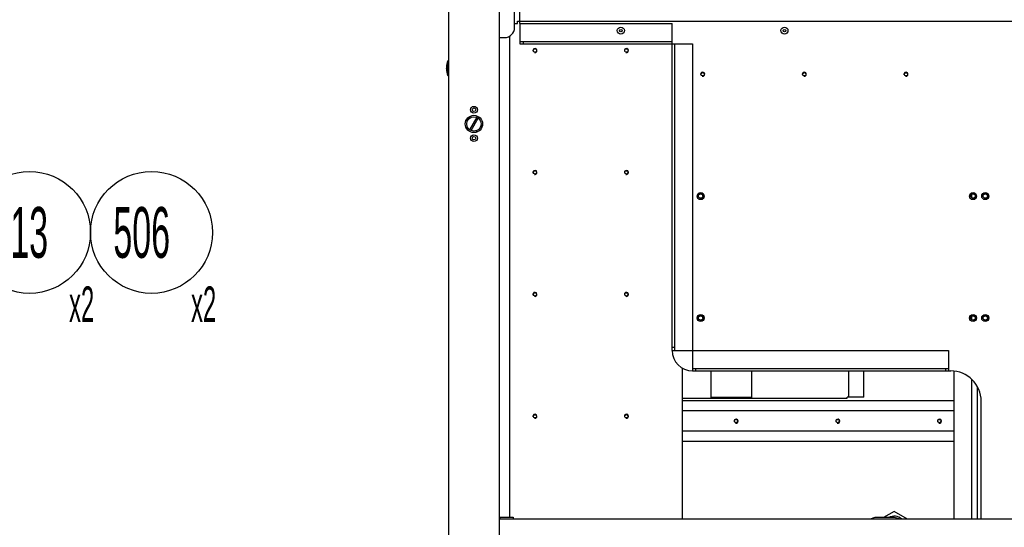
# Model space of a CAD drawing. Header units: millimetres. Extents: x 0 to 8390, y -1 to 5930.
# Tile 40 of 65: x 6444 to 7413, y 1059 to 1558. Entities that reach past the tile are written whole.
import ezdxf

# ---------------------------------------------------------------- set-up
doc = ezdxf.new("R2010")
doc.units = ezdxf.units.MM
doc.header["$LTSCALE"] = 462.55
doc.layers.get('0').update_dxf_attribs({"linetype": 'CONTINUOUS'})
for name, color, linetype in [('02___PRT_ALL_AXES', 7, 'CONTINUOUS'), ('7_ALL_FEATURES', 7, 'CONTINUOUS'), ('ALL_AXIS', 7, 'CONTINUOUS')]:
    doc.layers.add(name, color=color, linetype=linetype)
doc.styles.get("Standard").update_dxf_attribs({"font": 'txt', "width": 0.5})

# ---------------------------------------------------------------- blocks, each defined once
blk = doc.blocks.new('BOM BALLOON 304_BL95', base_point=(6460.91, 1334.85))
at = {"color": 2, "linetype": 'Continuous'}
blk.add_circle((6453.94, 1348.93), 60, dxfattribs=at)
at = {"color": 2, "linetype": 'Continuous', "width": 0.5}
for s, height, p in [('413', 50, (6416.44, 1323.93)), ('x2', 35, (6492.87, 1260.77))]:
    blk.add_text(s, height=height, dxfattribs=at).set_placement(p)
blk = doc.blocks.new('BOM BALLOON 306_BL96', base_point=(6580.91, 1334.85))
at = {"color": 2, "linetype": 'Continuous'}
blk.add_circle((6573.94, 1348.93), 60, dxfattribs=at)
at = {"color": 2, "linetype": 'Continuous', "width": 0.5}
for s, height, p in [('506', 50, (6536.44, 1323.93)), ('x2', 35, (6612.87, 1260.77))]:
    blk.add_text(s, height=height, dxfattribs=at).set_placement(p)

msp = doc.modelspace()

# ---------------------------------------------------------------- linework, layer by layer
at = {"color": 3, "linetype": 'Continuous'}
for p, q in [((6866.16, 2345.69), (6866.16, 920.69)), ((6916.16, 1010.69), (6916.16, 2345.69)), ((6936.46, 1554.69), (6936.46, 1584.69)), ((6934.16, 1554.69), (6934.16, 1556.99)), ((6934.16, 1556.99), (7472.66, 1556.99)), ((6936.46, 1534.69), (7086.16, 1534.69)), ((7086.16, 1232.69), (7086.16, 1534.69)), ((7106.16, 1212.69), (7360.16, 1212.69)), ((7259.66, 1212.69), (7259.66, 1186.89)), ((7274.66, 1186.89), (7274.66, 1212.69)), ((7386.66, 1066.69), (7386.66, 1196.75)), ((7363.46, 1183.19), (7096.16, 1183.19)), ((7274.66, 1186.89), (7258.46, 1186.89)), ((7390.16, 1066.69), (7390.16, 1182.69)), ((7363.46, 1173.19), (7096.16, 1173.19)), ((7363.46, 1153.19), (7096.16, 1153.19)), ((7363.46, 1143.19), (7096.16, 1143.19)), ((7816.16, 1066.69), (6916.16, 1066.69))]:
    msp.add_line(p, q, dxfattribs=at)
at = {"color": 7, "linetype": 'Continuous'}
for p, q in [((6936.46, 1554.69), (6936.46, 1534.69)), ((6936.46, 1554.69), (7086.16, 1554.69)), ((7086.16, 1534.69), (7086.16, 1554.69)), ((6936.46, 1536.99), (7086.16, 1536.99)), ((6939.46, 1536.99), (6939.46, 1534.69)), ((7086.16, 1534.69), (7106.16, 1534.69)), ((7088.46, 1534.69), (7088.46, 1232.69)), ((7106.16, 1534.69), (7106.16, 1212.69)), ((6865.41, 1503.54), (6865.41, 1517.84)), ((6893.97, 1462.26), (6886.88, 1449.96)), ((6888.35, 1449.11), (6895.45, 1461.41)), ((7088.46, 1235.69), (7086.16, 1235.69)), ((7086.16, 1232.69), (7358.16, 1232.69)), ((7358.16, 1232.69), (7358.16, 1212.69)), ((7106.16, 1214.99), (7358.16, 1214.99)), ((7109.16, 1214.99), (7109.16, 1212.69)), ((7355.16, 1214.99), (7355.16, 1212.69)), ((7363.46, 1066.69), (7363.46, 1212.5))]:
    msp.add_line(p, q, dxfattribs=at)
at = {"color": 3, "linetype": 'Continuous'}
for centre in [(6891.16, 1469.69), (6891.16, 1441.69)]:
    msp.add_circle(centre, 3.35, dxfattribs=at)
at = {"color": 7, "linetype": 'Continuous'}
for centre, radius in [((6891.16, 1455.69), 7.15), ((6891.16, 1469.69), 1.75), ((6891.16, 1441.69), 1.75)]:
    msp.add_circle(centre, radius, dxfattribs=at)
at = {"color": 2, "linetype": 'Continuous'}
for centre, radius, start, end in [((6951.16, 1527.99), 2, 255, 195), ((7041.16, 1527.99), 2, 255, 195), ((7116.16, 1504.69), 2, 255, 195), ((7216.16, 1504.69), 2, 255, 195), ((7316.16, 1504.69), 2, 255, 195), ((6896.16, 1450.69), 4, 38.71701, 60.29341), ((6951.16, 1407.99), 2, 255, 195), ((7041.16, 1407.99), 2, 255, 195), ((7114.16, 1384.69), 2.5, 255, 195), ((7382.16, 1384.69), 2.5, 255, 195), ((7394.16, 1384.69), 2.5, 255, 195), ((6951.16, 1287.99), 2, 255, 195), ((7041.16, 1287.99), 2, 255, 195), ((7114.16, 1264.69), 2.5, 255, 195), ((7382.16, 1264.69), 2.5, 255, 195), ((7394.16, 1264.69), 2.5, 255, 195), ((6951.16, 1167.99), 2, 255, 195), ((7041.16, 1167.99), 2, 255, 195), ((7149.06, 1163.19), 2, 255, 195), ((7249.06, 1163.19), 2, 255, 195), ((7349.06, 1163.19), 2, 255, 195)]:
    msp.add_arc(centre, radius, start, end, dxfattribs=at)
at = {"color": 7, "linetype": 'Continuous'}
for centre, start, end in [((6869.25, 1511.42), 177.21371, 188.28345), ((6869.25, 1509.95), 171.71655, 182.78629)]:
    msp.add_arc(centre, 5.12, start, end, dxfattribs=at)
at = {"color": 3, "linetype": 'Continuous'}
for centre, radius, start, end in [((7106.16, 1232.69), 20, 180, 270), ((7360.16, 1182.69), 30, 0, 90)]:
    msp.add_arc(centre, radius, start, end, dxfattribs=at)
at = {"color": 7, "linetype": 'Continuous'}
for points, knots in [([(6864.13, 1509.7), (6864.16, 1509.13), (6864.43, 1507.94), (6865.04, 1506.9), (6865.41, 1506.4)], [0, 0, 0, 0, 0.47942, 1, 1, 1, 1]), ([(6865.41, 1507.87), (6865.25, 1508.09), (6864.67, 1508.95), (6864.29, 1509.94), (6864.18, 1510.69)], [0, 0, 0, 0, 0.266727, 1, 1, 1, 1])]:
    msp.add_open_spline(points, degree=3, knots=knots, dxfattribs=at)
at = {"layer": '02___PRT_ALL_AXES', "color": 7, "linetype": 'Continuous'}
for centre, radius in [((6951.16, 1527.99), 1.65), ((7041.16, 1527.99), 1.65), ((6951.16, 1407.99), 1.65), ((7041.16, 1407.99), 1.65), ((7114.16, 1384.69), 2.1), ((7382.16, 1384.69), 2.1), ((7394.16, 1384.69), 2.1), ((6951.16, 1287.99), 1.65), ((7041.16, 1287.99), 1.65), ((7114.16, 1264.69), 2.1), ((7382.16, 1264.69), 2.1), ((7394.16, 1264.69), 2.1), ((6951.16, 1167.99), 1.65), ((7041.16, 1167.99), 1.65)]:
    msp.add_circle(centre, radius, dxfattribs=at)
at = {"layer": '02___PRT_ALL_AXES', "color": 3, "linetype": 'Continuous'}
for centre, radius in [((7116.16, 1504.69), 1.65), ((7216.16, 1504.69), 1.65), ((7316.16, 1504.69), 1.65), ((6891.16, 1455.69), 8.5), ((7114.16, 1384.69), 3.5), ((7382.16, 1384.69), 3.5), ((7394.16, 1384.69), 3.5), ((7114.16, 1264.69), 3.5), ((7382.16, 1264.69), 3.5), ((7394.16, 1264.69), 3.5), ((7149.06, 1163.19), 1.65), ((7249.06, 1163.19), 1.65), ((7349.06, 1163.19), 1.65)]:
    msp.add_circle(centre, radius, dxfattribs=at)
at = {"layer": '02___PRT_ALL_AXES', "color": 7, "linetype": 'Continuous'}
for centre, radius, start, end in [((6866.91, 1515.64), 1, 138.59038, 180), ((6866.91, 1505.74), 1, 180, 221.40962), ((6896.16, 1450.69), 3.4, 32.15458, 58.23354), ((6896.16, 1450.69), 3.4, 211.95449, 237.75872)]:
    msp.add_arc(centre, radius, start, end, dxfattribs=at)
at = {"layer": '7_ALL_FEATURES', "color": 3, "linetype": 'Continuous'}
for p, q in [((6931.16, 1550.69), (6931.16, 1615.69)), ((6931.16, 1554.69), (6934.16, 1554.69)), ((6916.16, 1540.69), (6921.16, 1540.69)), ((6926.16, 1542.15), (6926.16, 1068.69)), ((7124.66, 1185.69), (7124.66, 1212.69)), ((7164.66, 1185.69), (7164.66, 1212.69)), ((7096.16, 1185.69), (7258.46, 1185.69)), ((7258.46, 1185.69), (7258.46, 1186.89))]:
    msp.add_line(p, q, dxfattribs=at)
at = {"layer": '7_ALL_FEATURES', "color": 7, "linetype": 'Continuous'}
for p, q in [((7380.66, 1386.14), (7380.66, 1383.23)), ((7380.66, 1266.14), (7380.66, 1263.23)), ((7096.16, 1215.37), (7096.16, 1066.69)), ((7380.66, 1204.58), (7380.66, 1066.69)), ((7124.66, 1186.89), (7164.66, 1186.89)), ((7285.66, 1068.19), (7280.99, 1066.69)), ((7304.66, 1068.19), (7285.66, 1068.19)), ((7304.66, 1074.27), (7294.12, 1068.19)), ((7317.8, 1066.69), (7304.66, 1074.27))]:
    msp.add_line(p, q, dxfattribs=at)
at = {"layer": '7_ALL_FEATURES', "color": 3, "linetype": 'Continuous'}
msp.add_arc((6921.16, 1550.69), 10, 270, 360, dxfattribs=at)
at = {"layer": '7_ALL_FEATURES', "color": 7, "linetype": 'Continuous'}
for radius, start, end in [(11, 46.73977, 120.04287), (9.5, 57.46644, 90)]:
    msp.add_arc((7304.66, 1058.69), radius, start, end, dxfattribs=at)
at = {"layer": 'ALL_AXIS', "color": 7, "linetype": 'Continuous'}
for p, q in [((6865.41, 1517.84), (6865.91, 1517.84)), ((6865.91, 1503.54), (6865.91, 1517.84)), ((6865.41, 1503.54), (6865.91, 1503.54)), ((6916.66, 1068.69), (6929.66, 1068.69)), ((6916.66, 1068.69), (6916.66, 1066.69)), ((6929.66, 1068.69), (6929.66, 1066.69))]:
    msp.add_line(p, q, dxfattribs=at)
for centre, radius in [((7035.66, 1547.59), 3.45), ((7196.66, 1547.59), 3.45), ((7035.66, 1547.59), 1.2), ((7196.66, 1547.59), 1.2)]:
    msp.add_circle(centre, radius, dxfattribs=at)
for start, end in [(159.39031, 177.18946), (182.81054, 200.60969)]:
    msp.add_arc((6884.42, 1510.69), 20.31, start, end, dxfattribs=at)

# ---------------------------------------------------------------- block references
at = {"color": 2, "linetype": 'Continuous'}
for name, p in [('BOM BALLOON 304_BL95', (6460.91, 1334.85)), ('BOM BALLOON 306_BL96', (6580.91, 1334.85))]:
    msp.add_blockref(name, p, dxfattribs=at)

doc.saveas('drawing.dxf')
